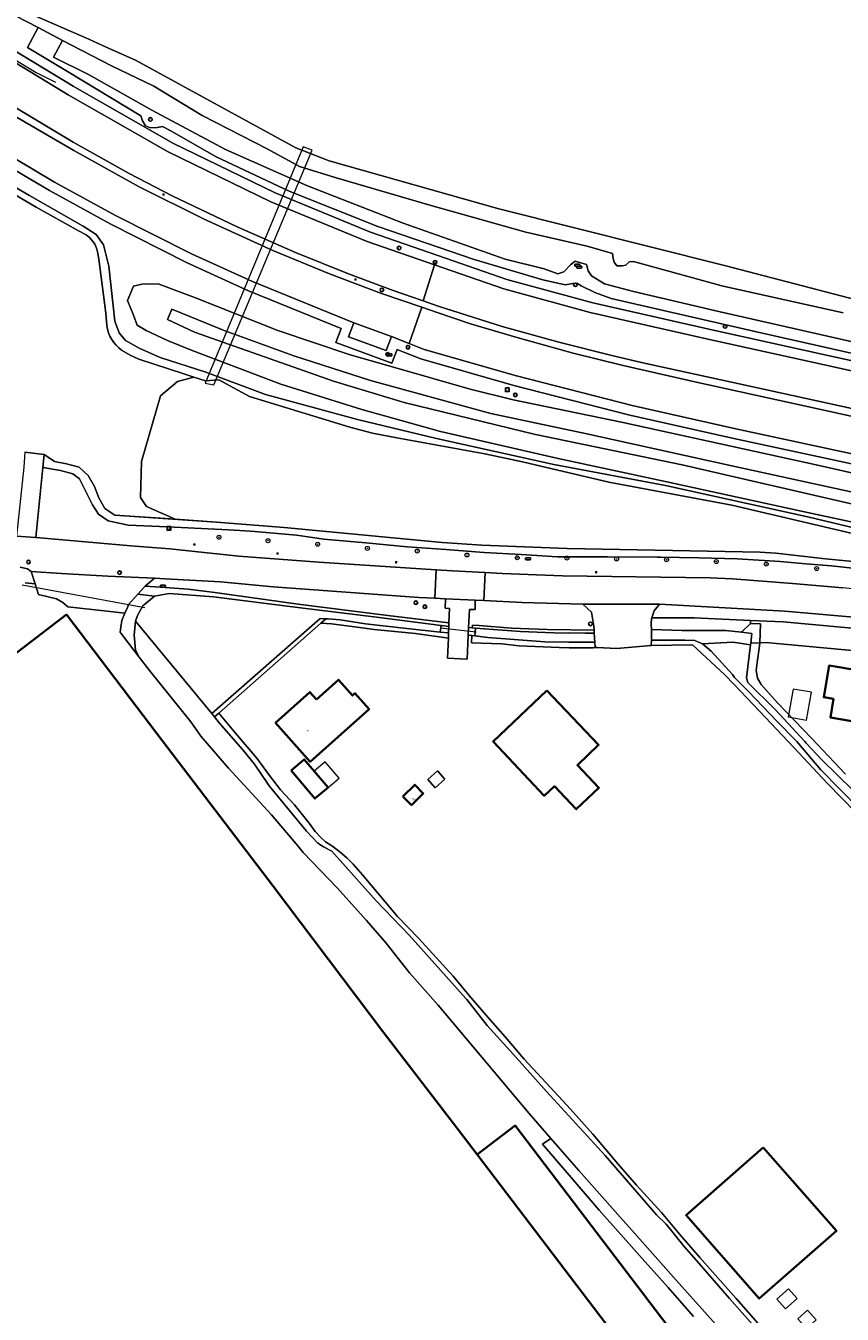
# Model space of a CAD drawing. Header units: metres. Extents: x 73718 to 76933, y 443658 to 446696.
# Tile 112 of 153: x 75950 to 76114, y 445199 to 445458. Entities that reach past the tile are written whole.
import ezdxf
from ezdxf.enums import TextEntityAlignment as Align

# ---------------------------------------------------------------- set-up
doc = ezdxf.new("R2010")
doc.units = ezdxf.units.M
for name, color, linetype, lineweight in [('B-WE-GK-BESCHOEIING-G', 130, 'GK-BESCHOEIING-SO', 18), ('B-WE-GR-BOOM-S', 90, 'Continuous', 25), ('B-WE-GW-TALUD_KRUIN-G', 90, 'Continuous', 18), ('B-WE-IE-MEUBILAIR-S', 7, 'Continuous', 25), ('B-WE-IE-MEUBILAIR_WEGMEUBILAIR-G', 7, 'Continuous', 18), ('B-WE-IE-MEUBILAIR_ZONNEPANEEL-S', 7, 'Continuous', 25), ('B-WE-KW-KUNSTWERK_DUIKER-G', 170, 'Continuous', 18), ('B-WE-KW-KUNSTWERK_DUIKER-GV', 170, 'Continuous', 18), ('B-WE-OG-BEBOUWING-GV', 7, 'Continuous', 35), ('B-WE-OG-BEBOUWING-T18', 10, 'Continuous', 18), ('B-WE-OG-BEBOUWING_LAGE TRAFO-GV', 7, 'Continuous', 18), ('B-WE-OG-BEBOUWING_LUIFEL-GV', 7, 'Continuous', 18), ('B-WE-OG-BEBOUWING_OVERBOUWING-GV', 7, 'Continuous', 18), ('B-WE-OG-TERREIN_BEGROEID-GV', 7, 'Continuous', 18), ('B-WE-OG-TERREIN_ERF-GV', 7, 'Continuous', 18), ('B-WE-OG-TERREIN_OEVER-GV', 7, 'Continuous', 18), ('B-WE-OG-WATER_SLOOT-GV', 120, 'Continuous', 18), ('B-WE-OG-WEG-GV', 7, 'Continuous', 18), ('B-WE-VH-GESLOTENVERHARDING_ASFALT-GV', 10, 'Continuous', 18), ('B-WE-VH-GESLOTENVERHARDING_BETON-GV', 10, 'Continuous', 18), ('B-WE-VH-HALFVERHARDING_GRASBETONSTEEN-GV', 130, 'Continuous', 18), ('B-WE-VH-OPENVERHARDING_BETONELEMENT-GV', 30, 'Continuous', 18)]:
    doc.layers.add(name, color=color, linetype=linetype, lineweight=lineweight)
doc.styles.add('NLCS-ISO', font='NLCS-ISO.ttf')
doc.styles.add('NLCS-ISO-M200-T18', font='NLCS-ISO.ttf', dxfattribs={"height": 0.36})
doc.linetypes.add('GK-BESCHOEIING-SO', pattern='A,18,-3,[1,NLCS.SHX,S=0.6,R=0,X=0,Y=0],-3', length=24)

# ---------------------------------------------------------------- blocks, each defined once
blk = doc.blocks.new('SIE-MEUBILAIR_BORD_VERKEER-SO')
at = {"flags": 128}
blk.add_lwpolyline([(-1.8, 1.8), (1.8, 1.8), (1.8, -1.8), (-1.8, -1.8)], close=True, dxfattribs=at)
at = {"style": 'NLCS-ISO'}
blk.add_text('vb', height=1.8, dxfattribs=at).set_placement((0, 0), align=Align.MIDDLE_CENTER)
blk = doc.blocks.new('SIE-MEUBILAIR_BORD_WEGWIJZER-SO')
at = {"flags": 128}
blk.add_lwpolyline([(-1.8, 1.8), (1.8, 1.8), (1.8, -1.8), (-1.8, -1.8)], close=True, dxfattribs=at)
at = {"style": 'NLCS-ISO'}
blk.add_text('ww', height=1.8, dxfattribs=at).set_placement((0, 0), align=Align.MIDDLE_CENTER)
blk = doc.blocks.new('SIE-ZONNEPANEEL-SO')
blk.add_circle((0, 0), 1.8)
at = {"style": 'NLCS-ISO'}
blk.add_text('zp', height=1.8, dxfattribs=at).set_placement((0, 0), align=Align.MIDDLE_CENTER)
blk = doc.blocks.new('SIE-MEUBILAIR_KAST_TELECOM-SO')
at = {"flags": 128}
blk.add_lwpolyline([(-2, -1), (2, -1, 0.414214), (2.5, -0.5), (2.5, 0.5, 0.414214), (2, 1), (-2, 1, 0.414214), (-2.5, 0.5), (-2.5, -0.5, 0.414214)], format="xyb", close=True, dxfattribs=at)
at = {"style": 'NLCS-ISO'}
blk.add_text('TEL', height=1.8, dxfattribs=at).set_placement((0, 0), align=Align.MIDDLE_CENTER)
blk = doc.blocks.new('SIE-MEUBILAIR_KAST-SO')
at = {"flags": 128}
blk.add_lwpolyline([(-2, -1), (2, -1, 0.414214), (2.5, -0.5), (2.5, 0.5, 0.414214), (2, 1), (-2, 1, 0.414214), (-2.5, 0.5), (-2.5, -0.5, 0.414214)], format="xyb", close=True, dxfattribs=at)
blk = doc.blocks.new('SIE-MEUBILAIR_KAST_TEL-SO')
at = {"flags": 128}
blk.add_lwpolyline([(-2, -1), (2, -1, 0.414214), (2.5, -0.5), (2.5, 0.5, 0.414214), (2, 1), (-2, 1, 0.414214), (-2.5, 0.5), (-2.5, -0.5, 0.414214)], format="xyb", close=True, dxfattribs=at)
at = {"style": 'NLCS-ISO'}
blk.add_text('TL', height=1.8, dxfattribs=at).set_placement((0, 0), align=Align.MIDDLE_CENTER)
blk = doc.blocks.new('SIE-MEUBILAIR_PAAL_LICHTMAST-SO')
for points in [[(-0.6, 0), (-1, 0)], [(-0.7, 0.7), (-0.4, 0.4)], [(0, 1), (0, 0.6)], [(0.4, 0.4), (0.7, 0.7)], [(1, 0), (0.6, 0)], [(-0.7, -0.7), (-0.4, -0.4)], [(0, -0.6), (0, -1)], [(0.4, -0.4), (0.7, -0.7)]]:
    blk.add_lwpolyline(points)
blk.add_circle((0, 0), 0.5)
blk = doc.blocks.new('SIE-MEUBILAIR_PAAL_HECTOMETER-SO')
blk.add_circle((0, 0), 1.8)
at = {"style": 'NLCS-ISO'}
blk.add_text('hm', height=1.8, dxfattribs=at).set_placement((0, 0), align=Align.MIDDLE_CENTER)
blk = doc.blocks.new('SIE-MEUBILAIR_PAAL_VERKEERSBORD-SO')
blk.add_circle((0, 0), 1.8)
at = {"style": 'NLCS-ISO'}
blk.add_text('vb', height=1.8, dxfattribs=at).set_placement((0, 0), align=Align.MIDDLE_CENTER)
blk = doc.blocks.new('SIE-MEUBILAIR_PUT_RIOOLPUT-SO')
blk.add_circle((0, 0), 1.8)
at = {"style": 'NLCS-ISO'}
blk.add_text('RI', height=1.8, dxfattribs=at).set_placement((0, 0), align=Align.MIDDLE_CENTER)
blk = doc.blocks.new('SIE-MEUBILAIR_PUT_GASPUT-SO')
blk.add_circle((0, 0), 1.8)
at = {"style": 'NLCS-ISO'}
blk.add_text('G', height=1.8, dxfattribs=at).set_placement((0, 0), align=Align.MIDDLE_CENTER)
blk = doc.blocks.new('SIE-MEUBILAIR_PUT_BRANDKRAAN-SO')
blk.add_circle((0, 0), 1.8)
at = {"style": 'NLCS-ISO'}
blk.add_text('BK', height=1.8, dxfattribs=at).set_placement((0, 0), align=Align.MIDDLE_CENTER)
blk = doc.blocks.new('SIE-MEUBILAIR_PUT_WATERLEIDINGPUT-SO')
blk.add_circle((0, 0), 1.8)
at = {"style": 'NLCS-ISO'}
blk.add_text('W', height=1.8, dxfattribs=at).set_placement((0, 0), align=Align.MIDDLE_CENTER)
blk = doc.blocks.new('SGR-BOOM_GBKN-SO')
at = {"linetype": 'ByBlock', "lineweight": 18}
h = blk.add_hatch(color=0, dxfattribs=at)
h.dxf.hatch_style = 1
edge = h.paths.add_edge_path()
edge.add_arc((0, 0), 0.25, 0, 360)
at = {"color": 0, "linetype": 'ByBlock', "lineweight": 18}
for radius in [2, 0.25]:
    blk.add_circle((0, 0), radius, dxfattribs=at)
at = {"color": 0, "linetype": 'ByBlock', "lineweight": 18, "style": 'NLCS-ISO'}
blk.add_attdef('SOORT', (2.5, 0), '', height=1.5, dxfattribs=at)

msp = doc.modelspace()

# ---------------------------------------------------------------- linework, layer by layer
at = {"layer": 'B-WE-GK-BESCHOEIING-G', "flags": 128}
for points in [[(75929.573, 445435.406), (75941.248, 445428.237), (75952.38, 445421.774), (75961.012, 445416.938), (75962.258, 445416.27)], [(75964.713, 445412.776), (75964.975, 445411.261), (75966.344, 445400.453), (75966.591, 445397.927)], [(75969.538, 445393.016), (75971.264, 445392.014), (75973.014, 445391.2), (75982.034, 445388.248), (75986.398, 445386.829)], [(75953.965, 445371.995), (75956.056, 445370.595), (75958.454, 445370.169), (75960.98, 445369.505), (75962.818, 445367.772), (75964.123, 445365.552), (75964.992, 445363.297), (75966.142, 445361.152), (75968.216, 445359.845), (75988.615, 445358.415)], [(76040.586, 445335.548), (76040.712, 445337.136)]]:
    msp.add_lwpolyline(points, dxfattribs=at)
at = {"layer": 'B-WE-GK-BESCHOEIING-G'}
for points in [[(75962.258, 445416.27, -0.2072311), (75964.713, 445412.776)], [(75966.591, 445397.927, 0.210265), (75969.538, 445393.016)]]:
    msp.add_lwpolyline(points, format="xyb", dxfattribs=at)
at = {"layer": 'B-WE-GW-TALUD_KRUIN-G', "flags": 128}
for points in [[(76118.013, 445394.361), (76089.897, 445400.698), (76072.469, 445404.756), (76066.636, 445406.325), (76064.04, 445407.927), (76063.379, 445408.914), (76063.068, 445410.233), (76060.748, 445410.897), (76059.86, 445410.207), (76058.476, 445408.74), (76057.297, 445408.313), (76054.52, 445409.347), (76046.687, 445411.294), (76026.143, 445418.501), (76006.919, 445426.004), (75990.419, 445433.346), (75975.616, 445441.263), (75962.881, 445448.402), (75955.825, 445451.916), (75957.663, 445455.226), (75952.739, 445457.895), (75950.618, 445453.834)], [(76117.773, 445361.733), (76082.303, 445369.93), (76052.756, 445376.019), (76026.396, 445382.445), (76012.178, 445386.749), (75984.221, 445396.624), (75978.799, 445399.175), (75979.626, 445401.228), (75990.157, 445396.939), (76004.17, 445391.87), (76019.575, 445386.913), (76043.783, 445380.249), (76063.092, 445376.165), (76092.869, 445369.578), (76122.342, 445363.164)], [(76149.308, 445350.765), (76134.62, 445354.196), (76124.042, 445356.773), (76107.472, 445360.368), (76079.174, 445366.553), (76057.312, 445371.224), (76033.685, 445376.673), (76017.874, 445381.089), (76001.551, 445386.175), (75983.754, 445392.924), (75978.781, 445394.943), (75974.482, 445396.958), (75972.684, 445398.049)]]:
    msp.add_lwpolyline(points, dxfattribs=at)
at = {"layer": 'B-WE-IE-MEUBILAIR_WEGMEUBILAIR-G', "flags": 128}
msp.add_lwpolyline([(75909.704, 445481.589), (75911.433, 445478.328), (75912.282, 445476.771), (75913.055, 445475.702), (75914.881, 445473.746), (75915.75, 445473.027), (75916.926, 445472.446), (75922.671, 445468.795), (75923.535, 445467.903), (75927.863, 445464.739), (75935.636, 445459.528), (75942.244, 445455.207), (75948.949, 445450.916), (75952.357, 445448.786), (75956.22, 445446.852)], dxfattribs=at)
at = {"layer": 'B-WE-KW-KUNSTWERK_DUIKER-G', "flags": 128}
for points in [[(75974.221, 445341.194), (75949.577, 445345.776)], [(76033.705, 445337.183), (76040.873, 445336.335)]]:
    msp.add_lwpolyline(points, dxfattribs=at)
at = {"layer": 'B-WE-KW-KUNSTWERK_DUIKER-GV', "flags": 128}
msp.add_lwpolyline([(75988.11, 445386.03), (76007.853, 445433.217), (76006.087, 445433.881), (75986.344, 445386.354)], close=True, dxfattribs=at)
at = {"layer": 'B-WE-OG-BEBOUWING-GV', "flags": 128}
for points in [[(75949.519, 445333.036), (75898.063, 445293.833), (75883.421, 445313.162), (75881.111, 445311.4), (75850.604, 445288.035), (75893.615, 445231.782), (75943.222, 445166.637), (76000, 445091.177), (76020.321, 445064.169), (76113.602, 445135.206), (76075.189, 445186.429), (76041.037, 445231.275), (76036.295, 445237.501), (76022.273, 445255.738), (76000, 445285.212), (75976.611, 445315.952), (75958.443, 445339.835)], [(76112.741, 445322.879), (76112.119, 445319.11), (76120.317, 445317.755), (76119.99, 445315.773), (76124.923, 445314.956), (76125.735, 445319.891), (76123.754, 445320.216), (76124.616, 445325.429), (76117.502, 445326.597), (76117.831, 445328.586), (76111.815, 445329.581), (76110.766, 445323.204)], [(76008.715, 445322.787), (76007.416, 445324.25), (76000.495, 445318.101), (76007.459, 445310.263), (76019.322, 445320.801), (76016.473, 445324.008), (76015.965, 445323.557), (76013.149, 445326.726)], [(76055.094, 445324.581), (76044.238, 445314.292), (76054.552, 445303.409), (76056.582, 445305.333), (76060.98, 445300.693), (76065.527, 445305.003), (76061.201, 445309.568), (76065.48, 445313.623)], [(76003.657, 445308.497), (76008.435, 445302.85), (76011.057, 445305.069), (76008.26, 445308.374), (76006.278, 445310.716)], [(76026.128, 445303.28), (76027.845, 445301.529), (76030.224, 445303.861), (76028.507, 445305.612)], [(76041.037, 445231.275), (76075.189, 445186.429), (76082.834, 445192.251), (76048.682, 445237.097)], [(76098.582, 445232.685), (76083.071, 445219.076), (76097.774, 445202.318), (76113.285, 445215.927)]]:
    msp.add_lwpolyline(points, close=True, dxfattribs=at)
at = {"layer": 'B-WE-OG-BEBOUWING_LAGE TRAFO-GV', "flags": 128}
for points in [[(76032.616, 445305.011), (76034.541, 445306.726), (76033.055, 445308.394), (76031.13, 445306.679)], [(76105.38, 445202.313), (76103.635, 445204.265), (76101.318, 445202.193), (76103.064, 445200.242)], [(76109.214, 445198.04), (76107.469, 445199.992), (76105.523, 445198.252), (76107.268, 445196.301)]]:
    msp.add_lwpolyline(points, close=True, dxfattribs=at)
at = {"layer": 'B-WE-OG-BEBOUWING_LUIFEL-GV', "flags": 128}
msp.add_lwpolyline([(76011.057, 445305.069), (76013.265, 445306.938), (76010.468, 445310.243), (76008.26, 445308.374)], close=True, dxfattribs=at)
at = {"layer": 'B-WE-OG-BEBOUWING_OVERBOUWING-GV', "flags": 128}
msp.add_lwpolyline([(76103.616, 445319.257), (76107.305, 445318.627), (76108.261, 445324.231), (76104.572, 445324.86)], close=True, dxfattribs=at)
at = {"layer": 'B-WE-OG-TERREIN_BEGROEID-GV', "flags": 128}
msp.add_lwpolyline([(76122.342, 445363.164), (76092.869, 445369.578), (76063.092, 445376.165), (76043.783, 445380.249), (76019.575, 445386.913), (76004.17, 445391.87), (75990.157, 445396.939), (75979.626, 445401.228), (75978.799, 445399.175), (75984.221, 445396.624), (76012.178, 445386.749), (76026.396, 445382.445), (76052.756, 445376.019), (76082.303, 445369.93), (76117.773, 445361.733)], dxfattribs=at)
at = {"layer": 'B-WE-OG-TERREIN_ERF-GV', "flags": 128}
for points in [[(76084.568, 445198.738), (76079.438, 445204.54), (76074.256, 445210.401), (76069.958, 445215.209), (76065.617, 445220.066), (76059.922, 445226.674), (76054.17, 445233.348), (76055.876, 445234.518), (76051.489, 445239.509), (76033.218, 445261.304), (76027.458, 445267.83), (76022.747, 445273.771), (76018.806, 445278.305), (76012.89, 445284.915), (76006.046, 445291.993), (76004.981, 445293.344), (75999.694, 445299.555), (75991.06, 445308.979), (75985.493, 445315.357), (75983.455, 445318.305), (75975.128, 445328.57), (75973.08, 445331.263), (75969.885, 445335.466), (75969.282, 445336.273), (75969.413, 445337.288), (75969.575, 445338.641), (75970.191, 445340.12), (75966.068, 445340.573), (75958.707, 445341.383), (75957.711, 445342.28), (75956.461, 445343.003), (75952.801, 445343.862), (75952.148, 445346.013), (75950.18, 445346.192)], [(75949.519, 445333.036), (75958.443, 445339.835), (75976.611, 445315.952), (76000, 445285.212), (76022.273, 445255.738), (76036.295, 445237.501), (76041.037, 445231.275), (76048.682, 445237.097), (76082.834, 445192.251)], [(76117.234, 445300.021), (76111.509, 445305.881), (76104.713, 445313.106), (76097.849, 445320.405), (76092.719, 445325.751), (76090.884, 445327.749), (76084.374, 445333.782), (76076.072, 445333.62), (76069.064, 445333.02), (76065.164, 445333.239), (76064.759, 445333.211), (76064.353, 445333.182), (76059.56, 445333.138), (76057.51, 445333.197), (76049.519, 445333.575), (76045.933, 445333.968), (76039.907, 445334.13), (76039.982, 445335.615), (76039.26, 445335.695), (76039.052, 445330.89), (76035.096, 445331.043), (76035.257, 445335.071), (76028.623, 445336.005), (76020.362, 445336.815), (76016.95, 445337.284), (76011.723, 445338.003), (76009.628, 445338.105), (75989.093, 445320.001), (75992.426, 445316.011), (75996.752, 445310.96), (75996.759, 445310.951), (75999.259, 445307.477), (76001.507, 445304.622), (76004.301, 445301.585), (76005.941, 445299.58), (76007.247, 445297.91), (76008.492, 445296.24), (76009.525, 445295.086), (76010.527, 445294.174), (76011.604, 445293.471), (76012.015, 445293.203), (76013.503, 445292.048), (76014.87, 445290.924), (76016.085, 445289.649), (76017.968, 445287.493), (76021.488, 445283.338), (76025.044, 445279.141), (76029.327, 445274.706), (76032.742, 445270.929), (76036.191, 445267.114), (76039.454, 445263.276), (76042.751, 445259.399), (76046.669, 445254.935), (76050.495, 445250.47), (76054.96, 445245.702), (76059.789, 445240.417), (76064.345, 445235.406), (76069.386, 445229.362), (76073.122, 445225.11), (76078.103, 445219.613), (76081.808, 445215.179), (76085.858, 445210.601), (76089.948, 445205.976), (76093.167, 445202.362), (76097.966, 445196.834)], [(76135.371, 445330.866), (76099.108, 445334.213), (76097.88, 445334.165), (76097.858, 445333.579), (76097.354, 445330.169), (76097.138, 445328.585), (76097.426, 445327.074), (76098.146, 445325.778), (76101.457, 445322.106), (76108.262, 445314.979), (76115.136, 445307.78)]]:
    msp.add_lwpolyline(points, dxfattribs=at)
for points in [[(76141.594, 445332.007), (76135.419, 445332.842), (76135.372, 445333.555), (76134.33, 445334.122), (76133.797, 445334.412), (76133.211, 445334.705), (76132.558, 445335.026), (76131.862, 445335.209), (76131.612, 445335.275), (76130.041, 445335.621), (76121.576, 445336.646), (76102.597, 445338.346), (76097.673, 445338.583), (76095.987, 445338.664), (76096.018, 445338.064), (76098.02, 445337.993), (76097.88, 445334.165), (76099.108, 445334.213), (76135.371, 445330.866), (76141.005, 445329.986), (76141.347, 445331.158)], [(76112.741, 445322.879), (76110.766, 445323.204), (76111.815, 445329.581), (76117.831, 445328.586), (76117.502, 445326.597), (76124.616, 445325.429), (76123.754, 445320.216), (76125.735, 445319.891), (76124.923, 445314.956), (76119.99, 445315.773), (76120.317, 445317.755), (76112.119, 445319.11)], [(76007.459, 445310.263), (76000.495, 445318.101), (76007.416, 445324.25), (76008.715, 445322.787), (76013.149, 445326.726), (76015.965, 445323.557), (76016.473, 445324.008), (76019.322, 445320.801)], [(76044.238, 445314.292), (76055.094, 445324.581), (76065.48, 445313.623), (76061.201, 445309.568), (76065.527, 445305.003), (76060.98, 445300.693), (76056.582, 445305.333), (76054.552, 445303.409)], [(76008.435, 445302.85), (76003.657, 445308.497), (76006.278, 445310.716), (76008.26, 445308.374), (76011.057, 445305.069)], [(76031.13, 445306.679), (76033.055, 445308.394), (76034.541, 445306.726), (76032.616, 445305.011)], [(76026.128, 445303.28), (76028.507, 445305.612), (76030.224, 445303.861), (76027.845, 445301.529)], [(76098.582, 445232.685), (76113.285, 445215.927), (76097.774, 445202.318), (76083.071, 445219.076)], [(76101.318, 445202.193), (76103.635, 445204.265), (76105.38, 445202.313), (76103.064, 445200.242)], [(76105.523, 445198.252), (76107.469, 445199.992), (76109.214, 445198.04), (76107.268, 445196.301)]]:
    msp.add_lwpolyline(points, close=True, dxfattribs=at)
at = {"layer": 'B-WE-OG-TERREIN_OEVER-GV', "flags": 128}
for points in [[(76272.223, 445363.223), (76244.614, 445370.359), (76218.191, 445378.664), (76215.958, 445379.366), (76214.905, 445381.92), (76211.731, 445383.921), (76204.618, 445386.26), (76187.133, 445390.997), (76162.449, 445395.513), (76155.73, 445396.523), (76149.711, 445396.905), (76139.573, 445397.152), (76128.604, 445400.137), (76090.82, 445410.044), (76045.423, 445421.404), (76011.294, 445431.079), (76004.575, 445433.7), (75972.362, 445451.298), (75966.473, 445453.925), (75962.966, 445455.489), (75946.71, 445462.537)], [(75946.008, 445461.352), (75952.739, 445457.895), (75957.663, 445455.226), (75967.518, 445450.142), (75976.023, 445446.096), (75985.726, 445440.181), (75998.85, 445433.498), (76005.32, 445429.926), (76012.479, 445427.73), (76031.516, 445422.158), (76050.851, 445416.734), (76063.169, 445413.89), (76068.238, 445412.411), (76068.402, 445411.424), (76068.619, 445410.669), (76069.145, 445409.97), (76070.181, 445409.964), (76070.928, 445410.102), (76071.62, 445410.756), (76072.51, 445410.791), (76090.262, 445405.956), (76114.652, 445400.487)], [(75845.397, 445405.541), (75851.434, 445408.686), (75871.724, 445418.955), (75913.733, 445440.341), (75915.678, 445441.059), (75917.517, 445441.386), (75918.665, 445441.31), (75920.362, 445441.034), (75921.638, 445440.426), (75923.415, 445439.341), (75929.573, 445435.406), (75941.248, 445428.237), (75952.38, 445421.774), (75961.012, 445416.938), (75962.258, 445416.27)], [(76123.766, 445355.606), (76107.83, 445359.413), (76078.957, 445365.801), (76056.488, 445370.035), (76032.895, 445375.215), (76016.984, 445379.047), (75998.483, 445384.055), (75986.465, 445388.544), (75977.305, 445391.526), (75973.178, 445393.301), (75970.321, 445394.919), (75969.031, 445396.472), (75968.181, 445398.857), (75967.817, 445401.92), (75966.955, 445409.863), (75965.912, 445414.182), (75964.425, 445416.24), (75961.835, 445417.958), (75950.882, 445424.15), (75940.508, 445430.184)], [(75964.713, 445412.776), (75964.975, 445411.261), (75966.344, 445400.453), (75966.591, 445397.927)], [(75969.538, 445393.016), (75971.264, 445392.014), (75973.014, 445391.2), (75982.034, 445388.248), (75984.055, 445387.591), (75986.398, 445386.829), (75988.137, 445386.946), (75989.095, 445387.014), (75995.243, 445383.646), (76015.461, 445377.504), (76019.974, 445376.303), (76024.874, 445375.393), (76042.605, 445372.139), (76050.178, 445370.514), (76067.535, 445366.476), (76092.266, 445361.826), (76121.954, 445354.887)], [(76131.138, 445349.105), (76111.136, 445351.032), (76101.727, 445352.087), (76101.079, 445352.16), (76097.943, 445352.402), (76059.148, 445353.104), (76042.005, 445353.82), (76034.035, 445354.326), (76002.21, 445357.336), (75988.615, 445358.415), (75980.338, 445358.995), (75968.216, 445359.845), (75966.142, 445361.152), (75964.992, 445363.297), (75964.123, 445365.552), (75962.818, 445367.772), (75960.98, 445369.505), (75958.454, 445370.169), (75956.056, 445370.595), (75953.965, 445371.995), (75953.713, 445369.431), (75957.284, 445368.817), (75959.703, 445368.161), (75961.079, 445367.129), (75963.68, 445361.866), (75964.884, 445360.026), (75966.84, 445358.649), (75970.879, 445357.829), (75978.788, 445357.462), (75991.019, 445356.893), (75993.348, 445356.736), (75996.319, 445356.535), (76004.73, 445355.779), (76010.202, 445355.011), (76018.643, 445354.24), (76027, 445353.476), (76034.766, 445352.897), (76042.454, 445352.323), (76049.882, 445351.889), (76057.236, 445351.46), (76067.236, 445351.414), (76077.236, 445351.367), (76077.873, 445351.364), (76085.639, 445351.219), (76093.328, 445351.076), (76101.966, 445350.5), (76107.176, 445350.066), (76112.333, 445349.636), (76119.52, 445348.864)], [(76117.932, 445300.706), (76110.171, 445308.612), (76105.669, 445313.917), (76105.355, 445314.287), (76101.333, 445318.433), (76095.625, 445324.389), (76092.824, 445327.163), (76092.381, 445327.784), (76088.125, 445332.452), (76086.361, 445333.926), (76085.403, 445334.381), (76084.798, 445334.631), (76082.829, 445334.713), (76076.108, 445334.672), (76076.072, 445333.62), (76084.374, 445333.782), (76090.884, 445327.749), (76092.719, 445325.751), (76097.849, 445320.405), (76104.713, 445313.106), (76111.509, 445305.881), (76117.234, 445300.021)], [(76115.136, 445307.78), (76108.262, 445314.979), (76101.457, 445322.106), (76098.146, 445325.778), (76097.426, 445327.074), (76097.138, 445328.585), (76097.354, 445330.169), (76097.858, 445333.579), (76097.88, 445334.165), (76096.086, 445334.095), (76096.053, 445333.749), (76095.216, 445327.118), (76095.466, 445326.166), (76101.017, 445320.658), (76106.959, 445314.301), (76107.226, 445314.014), (76110.36, 445310.647), (76116.621, 445304.545)], [(76081.808, 445215.179), (76078.103, 445219.613), (76073.122, 445225.11), (76069.386, 445229.362), (76064.345, 445235.406), (76059.789, 445240.417), (76054.96, 445245.702), (76050.495, 445250.47), (76046.669, 445254.935), (76042.751, 445259.399), (76039.454, 445263.276), (76036.191, 445267.114), (76032.742, 445270.929), (76029.327, 445274.706), (76025.044, 445279.141), (76021.488, 445283.338), (76017.968, 445287.493), (76016.085, 445289.649), (76014.87, 445290.924), (76013.503, 445292.048), (76012.015, 445293.203), (76011.604, 445293.471), (76010.527, 445294.174), (76009.525, 445295.086), (76008.492, 445296.24), (76007.247, 445297.91), (76005.941, 445299.58), (76004.301, 445301.585), (76001.507, 445304.622), (75999.259, 445307.477), (75996.759, 445310.951), (75996.752, 445310.96), (75992.426, 445316.011), (75989.093, 445320.001), (75988.234, 445319.244), (75989.145, 445318.051), (75993.933, 445312.669), (75996.299, 445309.732), (75998.984, 445305.781), (75999.23, 445305.419), (76006.723, 445296.29), (76009.04, 445293.892), (76010.162, 445293.135), (76011.844, 445292.254), (76020.707, 445282.267), (76027.472, 445275.295), (76031.985, 445270.252), (76038.774, 445262.667), (76038.953, 445262.467), (76043.044, 445257.23), (76048.34, 445251.383), (76054.993, 445243.968), (76066.808, 445231.052), (76077.12, 445219.147), (76079.045, 445217.279), (76082.711, 445212.765), (76085.136, 445209.974), (76091.78, 445202.326), (76109.131, 445182.718)], [(76089.666, 445196.439), (76081.1, 445206.025), (76071.591, 445216.668), (76070.313, 445218.098), (76061.53, 445228.087), (76055.876, 445234.518), (76054.17, 445233.348), (76059.922, 445226.674), (76065.617, 445220.066), (76069.958, 445215.209), (76074.256, 445210.401), (76079.438, 445204.54), (76084.568, 445198.738)], [(76134.737, 445154.031), (76133.701, 445156.034), (76131.404, 445158.779), (76127.73, 445162.818), (76122.111, 445169.105), (76118.345, 445173.843), (76113.03, 445179.705), (76107.897, 445185.536), (76102.825, 445191.094), (76097.966, 445196.834), (76093.167, 445202.362), (76089.948, 445205.976), (76085.858, 445210.601), (76081.808, 445215.179)]]:
    msp.add_lwpolyline(points, dxfattribs=at)
at = {"layer": 'B-WE-OG-TERREIN_OEVER-GV'}
for points in [[(75962.258, 445416.27, -0.2072311), (75964.713, 445412.776)], [(75966.591, 445397.927, 0.210265), (75969.538, 445393.016)]]:
    msp.add_lwpolyline(points, format="xyb", dxfattribs=at)
at = {"layer": 'B-WE-OG-TERREIN_OEVER-GV', "flags": 128}
for points in [[(75973.08, 445331.263), (75972.371, 445332.687), (75972.09, 445335.729), (75972.37, 445338.519), (75972.772, 445339.625), (75973.841, 445341.564), (75976.144, 445343.519), (75972.823, 445343.942), (75970.955, 445341.831), (75970.711, 445341.283), (75970.191, 445340.12), (75969.575, 445338.641), (75969.413, 445337.288), (75969.282, 445336.273), (75969.885, 445335.466)], [(75972.823, 445343.942), (75976.144, 445343.519), (75979.094, 445344.099), (75987.998, 445343.418), (76005.019, 445341.259), (76020.824, 445339.294), (76033.778, 445337.666), (76035.352, 445337.44), (76035.381, 445338.158), (76023.088, 445339.652), (76005.023, 445341.961), (75988.315, 445344.279), (75982.911, 445344.957), (75978.28, 445345.29), (75974.283, 445345.553), (75974.177, 445345.411)], [(75987.679, 445319.971), (75988.234, 445319.244), (75989.093, 445320.001), (76009.628, 445338.105), (76010.643, 445339), (76009.462, 445339.018)], [(76035.257, 445335.071), (76035.3, 445336.134), (76033.638, 445336.318), (76026.892, 445337.066), (76018.627, 445337.954), (76013.502, 445338.767), (76011.073, 445338.993), (76010.643, 445339), (76009.628, 445338.105), (76011.723, 445338.003), (76016.95, 445337.284), (76020.362, 445336.815), (76028.623, 445336.005)], [(76076.097, 445336.838), (76082.252, 445336.621), (76091.067, 445336.661), (76094.212, 445336.296), (76096.018, 445338.064), (76095.987, 445338.664), (76084.684, 445339.208), (76076.618, 445339.207), (76076.162, 445339.208), (76076.088, 445338.981), (76076.072, 445337.993)], [(76035.3, 445336.134), (76035.352, 445337.44), (76033.778, 445337.666), (76033.638, 445336.318)], [(76039.26, 445335.695), (76039.982, 445335.615), (76040.586, 445335.548), (76040.712, 445337.136), (76040.062, 445337.191), (76039.327, 445337.253)], [(76064.759, 445333.211), (76064.699, 445334.317), (76059.487, 445334.317), (76054.687, 445334.355), (76043.186, 445335.26), (76040.586, 445335.548), (76039.982, 445335.615), (76039.907, 445334.13), (76045.933, 445333.968), (76049.519, 445333.575), (76057.51, 445333.197), (76059.56, 445333.138), (76064.353, 445333.182)], [(76040.062, 445337.191), (76040.712, 445337.136), (76049.749, 445336.454), (76058.167, 445336.115), (76059.47, 445336.136), (76062.74, 445336.069), (76064.606, 445336.069), (76064.571, 445336.717), (76055.144, 445336.816), (76047.972, 445337.078), (76041.456, 445337.637), (76040.089, 445337.726)], [(76096.086, 445334.095), (76097.88, 445334.165), (76098.02, 445337.993), (76096.018, 445338.064), (76094.212, 445336.296), (76096.275, 445336.056)]]:
    msp.add_lwpolyline(points, close=True, dxfattribs=at)
at = {"layer": 'B-WE-OG-WATER_SLOOT-GV', "flags": 128}
for points in [[(75946.71, 445462.537), (75962.966, 445455.489), (75966.473, 445453.925), (75972.362, 445451.298), (76004.575, 445433.7), (76011.294, 445431.079), (76045.423, 445421.404), (76090.82, 445410.044), (76128.604, 445400.137), (76139.573, 445397.152), (76149.711, 445396.905), (76155.73, 445396.523), (76162.449, 445395.513), (76187.133, 445390.997), (76204.618, 445386.26), (76211.731, 445383.921), (76214.905, 445381.92), (76215.958, 445379.366), (76218.191, 445378.664), (76244.614, 445370.359), (76272.223, 445363.223)], [(75962.258, 445416.27), (75961.012, 445416.938), (75952.38, 445421.774), (75941.248, 445428.237), (75929.573, 445435.406), (75923.415, 445439.341), (75921.638, 445440.426), (75920.362, 445441.034), (75918.665, 445441.31), (75917.517, 445441.386), (75915.678, 445441.059), (75913.733, 445440.341), (75871.724, 445418.955), (75851.434, 445408.686), (75845.397, 445405.541)], [(75966.591, 445397.927), (75966.344, 445400.453), (75964.975, 445411.261), (75964.713, 445412.776)], [(75950.072, 445372.52), (75953.965, 445371.995), (75956.056, 445370.595), (75958.454, 445370.169), (75960.98, 445369.505), (75962.818, 445367.772), (75964.123, 445365.552), (75964.992, 445363.297), (75966.142, 445361.152), (75968.216, 445359.845), (75980.338, 445358.995), (75974.572, 445361.542), (75973.342, 445363.354), (75973.569, 445370.594), (75977.39, 445383.813), (75980.791, 445386.668), (75984.055, 445387.591), (75982.034, 445388.248), (75973.014, 445391.2), (75971.264, 445392.014), (75969.538, 445393.016)], [(76121.954, 445354.887), (76092.266, 445361.826), (76067.535, 445366.476), (76050.178, 445370.514), (76042.605, 445372.139), (76024.874, 445375.393), (76019.974, 445376.303), (76015.461, 445377.504), (75995.243, 445383.646), (75989.095, 445387.014), (75988.137, 445386.946), (75986.398, 445386.829), (75984.055, 445387.591), (75980.791, 445386.668), (75977.39, 445383.813), (75973.569, 445370.594), (75973.342, 445363.354), (75974.572, 445361.542), (75980.338, 445358.995), (75988.615, 445358.415), (76002.21, 445357.336), (76034.035, 445354.326), (76042.005, 445353.82), (76059.148, 445353.104), (76097.943, 445352.402), (76101.079, 445352.16), (76101.727, 445352.087), (76111.136, 445351.032), (76131.138, 445349.105)], [(76109.131, 445182.718), (76091.78, 445202.326), (76085.136, 445209.974), (76082.711, 445212.765), (76079.045, 445217.279), (76077.12, 445219.147), (76066.808, 445231.052), (76054.993, 445243.968), (76048.34, 445251.383), (76043.044, 445257.23), (76038.953, 445262.467), (76038.774, 445262.667), (76031.985, 445270.252), (76027.472, 445275.295), (76020.707, 445282.267), (76011.844, 445292.254), (76010.162, 445293.135), (76009.04, 445293.892), (76006.723, 445296.29), (75999.23, 445305.419), (75998.984, 445305.781), (75996.299, 445309.732), (75993.933, 445312.669), (75989.145, 445318.051), (75988.234, 445319.244), (75987.679, 445319.971), (75972.37, 445338.519), (75972.09, 445335.729), (75972.371, 445332.687), (75973.08, 445331.263), (75975.128, 445328.57), (75983.455, 445318.305), (75985.493, 445315.357), (75991.06, 445308.979), (75999.694, 445299.555), (76004.981, 445293.344), (76006.046, 445291.993), (76012.89, 445284.915), (76018.806, 445278.305), (76022.747, 445273.771), (76027.458, 445267.83), (76033.218, 445261.304), (76051.489, 445239.509), (76055.876, 445234.518), (76061.53, 445228.087), (76070.313, 445218.098), (76071.591, 445216.668), (76081.1, 445206.025), (76089.666, 445196.439)], [(76116.621, 445304.545), (76110.36, 445310.647), (76107.226, 445314.014), (76106.959, 445314.301), (76101.017, 445320.658), (76095.466, 445326.166), (76095.216, 445327.118), (76096.053, 445333.749), (76092.955, 445334.25), (76092.499, 445334.293), (76086.361, 445333.926), (76088.125, 445332.452), (76092.381, 445327.784), (76092.824, 445327.163), (76095.625, 445324.389), (76101.333, 445318.433), (76105.355, 445314.287), (76105.669, 445313.917), (76110.171, 445308.612), (76117.932, 445300.706)]]:
    msp.add_lwpolyline(points, dxfattribs=at)
at = {"layer": 'B-WE-OG-WATER_SLOOT-GV'}
for points in [[(75964.713, 445412.776, 0.2072311), (75962.258, 445416.27)], [(75969.538, 445393.016, -0.210265), (75966.591, 445397.927)]]:
    msp.add_lwpolyline(points, format="xyb", dxfattribs=at)
at = {"layer": 'B-WE-OG-WATER_SLOOT-GV', "flags": 128}
for points in [[(75972.37, 445338.519), (75987.679, 445319.971), (76009.462, 445339.018), (76010.643, 445339), (76011.073, 445338.993), (76013.502, 445338.767), (76018.627, 445337.954), (76026.892, 445337.066), (76033.638, 445336.318), (76033.778, 445337.666), (76020.824, 445339.294), (76005.019, 445341.259), (75987.998, 445343.418), (75979.094, 445344.099), (75976.144, 445343.519), (75973.841, 445341.564), (75972.772, 445339.625)], [(76040.712, 445337.136), (76040.586, 445335.548), (76043.186, 445335.26), (76054.687, 445334.355), (76059.487, 445334.317), (76064.699, 445334.317), (76064.606, 445336.069), (76062.74, 445336.069), (76059.47, 445336.136), (76058.167, 445336.115), (76049.749, 445336.454)], [(76076.097, 445336.838), (76076.108, 445334.672), (76082.829, 445334.713), (76084.798, 445334.631), (76085.403, 445334.381), (76086.361, 445333.926), (76092.499, 445334.293), (76092.955, 445334.25), (76096.053, 445333.749), (76096.086, 445334.095), (76096.275, 445336.056), (76094.212, 445336.296), (76091.067, 445336.661), (76082.252, 445336.621)]]:
    msp.add_lwpolyline(points, close=True, dxfattribs=at)
at = {"layer": 'B-WE-OG-WEG-GV', "flags": 128}
for points in [[(75933.084, 445460.451), (75945.48, 445452.493), (75946.824, 445451.63), (75958.778, 445444.357), (75978.902, 445432.839), (75999.576, 445422.819), (76018.921, 445414.829), (76032.502, 445410.132), (76046.426, 445405.317), (76063.8, 445400.541), (76087.782, 445395.111), (76112.085, 445389.791), (76137.988, 445384.041), (76144.332, 445382.633), (76175.35, 445375.095), (76213.88, 445365.046), (76233.028, 445359.513), (76234.545, 445359.075), (76262.18, 445350.313)], [(76262.805, 445352.213), (76235.125, 445360.989), (76233.583, 445361.434), (76214.41, 445366.975), (76175.839, 445377.034), (76144.785, 445384.581), (76138.421, 445385.993), (76112.516, 445391.744), (76088.217, 445397.063), (76064.286, 445402.482), (76047.018, 445407.228), (76033.156, 445412.022), (76019.63, 445416.7), (76000.395, 445424.645), (75979.836, 445434.609), (75959.795, 445446.08), (75947.884, 445453.326), (75946.561, 445454.176), (75934.2, 445462.111)], [(75934.2, 445462.111), (75946.561, 445454.176), (75947.884, 445453.326), (75959.795, 445446.08), (75979.836, 445434.609), (76000.395, 445424.645), (76019.63, 445416.7), (76033.156, 445412.022), (76047.018, 445407.228), (76064.286, 445402.482), (76088.217, 445397.063), (76112.516, 445391.744), (76138.421, 445385.993), (76144.785, 445384.581), (76175.839, 445377.034), (76214.41, 445366.975), (76233.583, 445361.434), (76235.125, 445360.989), (76262.805, 445352.213)], [(76117.485, 445392.127), (76097.25, 445396.712), (76068.02, 445403.403), (76064.747, 445404.577), (76061.993, 445405.907), (76061.116, 445406.443), (76060.285, 445406.394), (76058.759, 445406.098), (76054.265, 445407.11), (76040.444, 445411.195), (76021.09, 445417.886), (76003.262, 445424.979), (75988.568, 445431.863), (75979.343, 445437.17), (75977.742, 445437.93), (75976.776, 445437.745), (75975.368, 445437.673), (75974.334, 445438.112), (75973.763, 445439.106), (75973.394, 445440.104), (75958.638, 445449.05), (75950.618, 445453.834), (75952.739, 445457.895), (75946.008, 445461.352)], [(76118.013, 445394.361), (76089.897, 445400.698), (76072.469, 445404.756), (76066.636, 445406.325), (76064.04, 445407.927), (76063.379, 445408.914), (76063.068, 445410.233), (76060.748, 445410.897), (76059.86, 445410.207), (76058.476, 445408.74), (76057.297, 445408.313), (76054.52, 445409.347), (76046.687, 445411.294), (76026.143, 445418.501), (76006.919, 445426.004), (75990.419, 445433.346), (75975.616, 445441.263), (75962.881, 445448.402), (75955.825, 445451.916), (75957.663, 445455.226), (75952.739, 445457.895), (75950.618, 445453.834), (75958.638, 445449.05), (75973.394, 445440.104), (75973.763, 445439.106), (75974.334, 445438.112), (75975.368, 445437.673), (75976.776, 445437.745), (75977.742, 445437.93), (75979.343, 445437.17), (75988.568, 445431.863), (76003.262, 445424.979), (76021.09, 445417.886), (76040.444, 445411.195), (76054.265, 445407.11), (76058.759, 445406.098), (76060.285, 445406.394), (76061.116, 445406.443), (76061.993, 445405.907), (76064.747, 445404.577), (76068.02, 445403.403), (76097.25, 445396.712), (76117.485, 445392.127)], [(76114.652, 445400.487), (76090.262, 445405.956), (76072.51, 445410.791), (76071.62, 445410.756), (76070.928, 445410.102), (76070.181, 445409.964), (76069.145, 445409.97), (76068.619, 445410.669), (76068.402, 445411.424), (76068.238, 445412.411), (76063.169, 445413.89), (76050.851, 445416.734), (76031.516, 445422.158), (76012.479, 445427.73), (76005.32, 445429.926), (75998.85, 445433.498), (75985.726, 445440.181), (75976.023, 445446.096), (75967.518, 445450.142), (75957.663, 445455.226), (75955.825, 445451.916), (75962.881, 445448.402), (75975.616, 445441.263), (75990.419, 445433.346), (76006.919, 445426.004), (76026.143, 445418.501), (76046.687, 445411.294), (76054.52, 445409.347), (76057.297, 445408.313), (76058.476, 445408.74), (76059.86, 445410.207), (76060.748, 445410.897), (76063.068, 445410.233), (76063.379, 445408.914), (76064.04, 445407.927), (76066.636, 445406.325), (76072.469, 445404.756), (76089.897, 445400.698), (76118.013, 445394.361)], [(76258.698, 445343.73), (76236.37, 445350.806), (76230.88, 445352.416), (76213.622, 445357.476), (76190.725, 445363.674), (76167.698, 445369.473), (76144.943, 445374.909), (76136.486, 445376.805), (76121.266, 445380.217), (76097.455, 445385.443), (76074.398, 445390.455), (76068.143, 445391.922), (76057.452, 445394.617), (76046.096, 445397.777), (76033.191, 445401.822), (76030.169, 445402.888), (76024.16, 445405.009), (76015.187, 445408.363), (76004.526, 445412.631), (75992.776, 445417.77), (75979.745, 445424.041), (75971.089, 445428.521), (75959.784, 445434.798), (75947.721, 445442.025)], [(75947.73, 445440.226), (75959.912, 445433.115), (75973.095, 445425.854), (75986.172, 445419.332), (75999.95, 445413.057), (76011.366, 445408.315), (76021.81, 445404.39), (76029.929, 445401.61), (76033.004, 445400.557), (76039.743, 445398.309), (76048.794, 445395.578), (76060.355, 445392.421), (76070.443, 445389.886), (76084.832, 445386.627), (76099.755, 445383.373), (76109.537, 445381.227), (76128.997, 445376.89)], [(76266.332, 445327.714), (76250.468, 445334.078), (76231.542, 445340.926), (76228.106, 445342.047), (76204.011, 445349.91), (76173.168, 445358.677), (76135.934, 445367.944), (76134.524, 445368.249), (76093.072, 445377.202), (76072.236, 445381.894), (76048.962, 445387.838), (76030.385, 445393.132), (76027.402, 445394.322), (76023.813, 445395.754), (76022.737, 445392.922), (76015.201, 445395.697), (76016.246, 445398.468), (75995.875, 445406.778), (75983.597, 445412.385), (75968.314, 445420.073), (75956.052, 445426.801), (75939.332, 445436.665)], [(76265.495, 445325.895), (76249.755, 445332.209), (76230.891, 445339.035), (76227.486, 445340.146), (76203.427, 445347.997), (76172.653, 445356.744), (76135.481, 445365.996), (76134.101, 445366.294), (76092.641, 445375.249), (76071.769, 445379.949), (76048.44, 445385.907), (76029.739, 445391.237), (76026.661, 445392.464), (76024.96, 445393.143), (76023.904, 445390.361), (76012.618, 445394.517), (76013.688, 445397.352), (75995.082, 445404.942), (75982.732, 445410.581), (75967.383, 445418.302), (75955.063, 445425.063), (75938.3, 445434.952)], [(75938.3, 445434.952), (75955.063, 445425.063), (75967.383, 445418.302), (75982.732, 445410.581), (75995.082, 445404.942), (76013.688, 445397.352), (76012.618, 445394.517), (76023.904, 445390.361), (76024.96, 445393.143), (76026.661, 445392.464), (76029.739, 445391.237), (76048.44, 445385.907), (76071.769, 445379.949), (76092.641, 445375.249), (76134.101, 445366.294), (76135.481, 445365.996), (76172.653, 445356.744), (76203.427, 445347.997), (76227.486, 445340.146), (76230.891, 445339.035), (76249.755, 445332.209), (76265.495, 445325.895)], [(75940.508, 445430.184), (75950.882, 445424.15), (75961.835, 445417.958), (75964.425, 445416.24), (75965.912, 445414.182), (75966.955, 445409.863), (75967.817, 445401.92), (75968.181, 445398.857), (75969.031, 445396.472), (75970.321, 445394.919), (75973.178, 445393.301), (75977.305, 445391.526), (75986.465, 445388.544), (75998.483, 445384.055), (76016.984, 445379.047), (76032.895, 445375.215), (76056.488, 445370.035), (76078.957, 445365.801), (76107.83, 445359.413)], [(76134.676, 445364.184), (76109.194, 445369.941), (76070.108, 445378.546), (76048.265, 445383.004), (76039.666, 445385.17), (76023.731, 445389.703), (76015.515, 445392.077), (76000.969, 445396.977), (75984.405, 445403.535), (75976.87, 445406.298), (75973.602, 445406.261), (75971.955, 445405.862), (75970.698, 445402.984), (75971.966, 445400.039), (75972.684, 445398.049), (75974.482, 445396.958), (75978.781, 445394.943), (75983.754, 445392.924), (76001.551, 445386.175), (76017.874, 445381.089), (76033.685, 445376.673), (76057.312, 445371.224), (76079.174, 445366.553), (76107.472, 445360.368), (76124.042, 445356.773)], [(76124.042, 445356.773), (76107.472, 445360.368), (76079.174, 445366.553), (76057.312, 445371.224), (76033.685, 445376.673), (76017.874, 445381.089), (76001.551, 445386.175), (75983.754, 445392.924), (75978.781, 445394.943), (75974.482, 445396.958), (75972.684, 445398.049), (75971.966, 445400.039), (75970.698, 445402.984), (75971.955, 445405.862), (75973.602, 445406.261), (75976.87, 445406.298), (75984.405, 445403.535), (76000.969, 445396.977), (76015.515, 445392.077), (76023.731, 445389.703), (76039.666, 445385.17), (76048.265, 445383.004), (76070.108, 445378.546), (76109.194, 445369.941), (76134.676, 445364.184)], [(76117.773, 445361.733), (76082.303, 445369.93), (76052.756, 445376.019), (76026.396, 445382.445), (76012.178, 445386.749), (75984.221, 445396.624), (75978.799, 445399.175), (75979.626, 445401.228), (75990.157, 445396.939), (76004.17, 445391.87), (76019.575, 445386.913), (76043.783, 445380.249), (76063.092, 445376.165), (76092.869, 445369.578), (76122.342, 445363.164)], [(76119.52, 445348.864), (76112.333, 445349.636), (76107.176, 445350.066), (76101.966, 445350.5), (76093.328, 445351.076), (76085.639, 445351.219), (76077.873, 445351.364), (76077.236, 445351.367), (76067.236, 445351.414), (76057.236, 445351.46), (76049.882, 445351.889), (76042.454, 445352.323), (76034.766, 445352.897), (76027, 445353.476), (76018.643, 445354.24), (76010.202, 445355.011), (76004.73, 445355.779), (75996.319, 445356.535), (75993.348, 445356.736), (75991.019, 445356.893), (75978.788, 445357.462), (75970.879, 445357.829), (75966.84, 445358.649), (75964.884, 445360.026), (75963.68, 445361.866), (75961.079, 445367.129), (75959.703, 445368.161), (75957.284, 445368.817), (75953.713, 445369.431), (75952.324, 445355.301), (75952.338, 445355.3), (75971.431, 445353.656), (75979.239, 445353.044), (75986.17, 445352.299), (75993.099, 445351.558), (76009.209, 445350.34), (76032.778, 445348.838), (76036.096, 445348.627), (76042.672, 445348.27), (76046.108, 445348.083), (76058.22, 445347.642), (76087.932, 445347.255), (76092.426, 445347.032), (76104.477, 445346.103), (76114.594, 445345.216)], [(76107.83, 445359.413), (76123.766, 445355.606)], [(75950.18, 445346.192), (75952.148, 445346.013), (75951.39, 445348.511), (75950.616, 445349.049), (75949.17, 445349.373)]]:
    msp.add_lwpolyline(points, dxfattribs=at)
for points in [[(76034.681, 445343.006), (76032.512, 445343.106), (76029.289, 445343.255), (76000, 445345.387), (75989.461, 445346.432), (75978.306, 445347.015), (75976.152, 445347.162), (75974.283, 445345.553), (75978.28, 445345.29), (75982.911, 445344.957), (75988.315, 445344.279), (76005.023, 445341.961), (76023.088, 445339.652), (76035.381, 445338.158), (76035.495, 445341.025), (76034.598, 445341.093)], [(76039.327, 445337.253), (76040.062, 445337.191), (76040.089, 445337.726), (76041.456, 445337.637), (76047.972, 445337.078), (76055.144, 445336.816), (76064.571, 445336.717), (76064.53, 445337.489), (76064.062, 445340.324), (76062.294, 445341.895), (76050.115, 445342.291), (76042.412, 445342.648), (76040.671, 445342.729), (76040.64, 445340.844), (76039.483, 445340.847)], [(76135.372, 445333.555), (76135.323, 445334.306), (76134.77, 445335.665), (76133.816, 445336.781), (76132.558, 445337.538), (76119.832, 445339.043), (76102.91, 445340.514), (76077.705, 445341.929), (76076.618, 445340.608), (76076.162, 445339.208), (76076.618, 445339.207), (76084.684, 445339.208), (76095.987, 445338.664), (76097.673, 445338.583), (76102.597, 445338.346), (76121.576, 445336.646), (76130.041, 445335.621), (76131.612, 445335.275), (76131.862, 445335.209), (76132.558, 445335.026), (76133.211, 445334.705), (76133.797, 445334.412), (76134.33, 445334.122)]]:
    msp.add_lwpolyline(points, close=True, dxfattribs=at)
at = {"layer": 'B-WE-VH-GESLOTENVERHARDING_ASFALT-GV', "flags": 128}
for points in [[(75978.902, 445432.839), (75958.778, 445444.357), (75946.824, 445451.63), (75945.48, 445452.493), (75941.272, 445446.107), (75947.721, 445442.025), (75959.784, 445434.798), (75971.089, 445428.521), (75979.745, 445424.041), (75992.776, 445417.77), (76004.526, 445412.631), (76015.187, 445408.363), (76024.16, 445405.009), (76030.169, 445402.888), (76032.502, 445410.132), (76018.921, 445414.829), (75999.576, 445422.819)], [(75986.172, 445419.332), (75973.095, 445425.854), (75959.912, 445433.115), (75947.73, 445440.226), (75940.018, 445444.954), (75936.198, 445438.592), (75939.332, 445436.665), (75956.052, 445426.801), (75968.314, 445420.073), (75983.597, 445412.385), (75995.875, 445406.778), (76016.246, 445398.468), (76023.813, 445395.754), (76027.402, 445394.322), (76029.929, 445401.61), (76021.81, 445404.39), (76011.366, 445408.315), (75999.95, 445413.057)], [(76087.782, 445395.111), (76063.8, 445400.541), (76046.426, 445405.317), (76032.502, 445410.132), (76030.169, 445402.888), (76033.191, 445401.822), (76046.096, 445397.777), (76057.452, 445394.617), (76068.143, 445391.922), (76074.398, 445390.455), (76097.455, 445385.443), (76121.266, 445380.217), (76136.486, 445376.805), (76137.988, 445384.041), (76112.085, 445389.791)], [(76084.832, 445386.627), (76070.443, 445389.886), (76060.355, 445392.421), (76048.794, 445395.578), (76039.743, 445398.309), (76033.004, 445400.557), (76029.929, 445401.61), (76027.402, 445394.322), (76030.385, 445393.132), (76048.962, 445387.838), (76072.236, 445381.894), (76093.072, 445377.202), (76134.524, 445368.249), (76136.26, 445375.215), (76128.997, 445376.89), (76109.537, 445381.227), (76099.755, 445383.373)], [(76042.672, 445348.27), (76036.096, 445348.627), (76032.778, 445348.838), (76032.512, 445343.106), (76034.681, 445343.006), (76040.671, 445342.729), (76042.412, 445342.648)], [(76042.672, 445348.27), (76042.412, 445342.648), (76050.115, 445342.291), (76062.294, 445341.895), (76077.705, 445341.929), (76102.91, 445340.514), (76119.832, 445339.043), (76132.558, 445337.538), (76138.506, 445336.759), (76144.225, 445336.007), (76161.823, 445333.558), (76164.199, 445333.42), (76163.052, 445339.266), (76158.677, 445339.91), (76138.892, 445342.527), (76128.82, 445343.735), (76114.594, 445345.216), (76104.477, 445346.103), (76092.426, 445347.032), (76087.932, 445347.255), (76058.22, 445347.642), (76046.108, 445348.083)], [(76076.162, 445339.208), (76076.618, 445340.608), (76077.705, 445341.929), (76062.294, 445341.895), (76064.062, 445340.324), (76064.53, 445337.489), (76064.571, 445336.717), (76064.606, 445336.069), (76064.699, 445334.317), (76064.759, 445333.211), (76065.164, 445333.239), (76069.064, 445333.02), (76076.072, 445333.62), (76076.108, 445334.672), (76076.097, 445336.838), (76076.072, 445337.993), (76076.088, 445338.981)]]:
    msp.add_lwpolyline(points, close=True, dxfattribs=at)
msp.add_lwpolyline([(75949.17, 445349.373), (75950.616, 445349.049), (75951.39, 445348.511), (75957.483, 445348.063), (75966.75, 445347.573), (75976.152, 445347.162), (75978.306, 445347.015), (75989.461, 445346.432), (76000, 445345.387), (76029.289, 445343.255), (76032.512, 445343.106), (76032.778, 445348.838), (76009.209, 445350.34), (75993.099, 445351.558), (75986.17, 445352.299), (75979.239, 445353.044), (75971.431, 445353.656), (75952.338, 445355.3), (75952.324, 445355.301), (75948.432, 445355.631)], dxfattribs=at)
at = {"layer": 'B-WE-VH-GESLOTENVERHARDING_BETON-GV', "flags": 128}
msp.add_lwpolyline([(75951.39, 445348.511), (75952.148, 445346.013), (75952.801, 445343.862), (75956.461, 445343.003), (75957.711, 445342.28), (75958.707, 445341.383), (75966.068, 445340.573), (75970.191, 445340.12), (75970.711, 445341.283), (75970.955, 445341.831), (75972.823, 445343.942), (75974.177, 445345.411), (75974.283, 445345.553), (75976.152, 445347.162), (75966.75, 445347.573), (75957.483, 445348.063)], close=True, dxfattribs=at)
at = {"layer": 'B-WE-VH-HALFVERHARDING_GRASBETONSTEEN-GV', "flags": 128}
for points in [[(76016.246, 445398.468), (76015.201, 445395.697), (76022.737, 445392.922), (76023.813, 445395.754)], [(75953.713, 445369.431), (75953.965, 445371.995), (75950.072, 445372.52), (75949.897, 445369.497), (75948.432, 445355.631), (75952.324, 445355.301)]]:
    msp.add_lwpolyline(points, close=True, dxfattribs=at)
at = {"layer": 'B-WE-VH-OPENVERHARDING_BETONELEMENT-GV', "flags": 128}
msp.add_lwpolyline([(76035.381, 445338.158), (76035.352, 445337.44), (76035.3, 445336.134), (76035.257, 445335.071), (76035.096, 445331.043), (76039.052, 445330.89), (76039.26, 445335.695), (76039.327, 445337.253), (76039.483, 445340.847), (76040.64, 445340.844), (76040.671, 445342.729), (76034.681, 445343.006), (76034.598, 445341.093), (76035.495, 445341.025)], close=True, dxfattribs=at)

# ---------------------------------------------------------------- block references
at = {"layer": 'B-WE-GR-BOOM-S', "xscale": 0.2, "yscale": 0.2, "zscale": 0.2}
for p in [(75989.128, 445355.396), (75998.992, 445354.688), (76008.976, 445353.987), (76018.97, 445353.149), (76028.989, 445352.612), (76038.995, 445351.813), (76049.097, 445351.248), (76059.086, 445351.195), (76069.085, 445351.02), (76079.133, 445350.882), (76089.146, 445350.496), (76099.181, 445349.979), (76109.324, 445349.089)]:
    msp.add_blockref('SGR-BOOM_GBKN-SO', p, dxfattribs=at)
at = {"layer": 'B-WE-IE-MEUBILAIR-S', "xscale": 0.2, "yscale": 0.2, "zscale": 0.2}
for name, p in [('SIE-MEUBILAIR_PUT_RIOOLPUT-SO', (75975.347, 445439.385)), ('SIE-MEUBILAIR_PAAL_LICHTMAST-SO', (75977.956, 445424.292)), ('SIE-MEUBILAIR_PAAL_VERKEERSBORD-SO', (76025.347, 445413.546)), ('SIE-MEUBILAIR_PAAL_HECTOMETER-SO', (76032.587, 445410.659)), ('SIE-MEUBILAIR_KAST-SO', (76061.169, 445410.076)), ('SIE-MEUBILAIR_KAST-SO', (76061.572, 445409.685)), ('SIE-MEUBILAIR_PAAL_LICHTMAST-SO', (76016.565, 445407.194)), ('SIE-MEUBILAIR_PAAL_VERKEERSBORD-SO', (76021.891, 445405.107)), ('SIE-MEUBILAIR_PUT_WATERLEIDINGPUT-SO', (76060.811, 445406.132)), ('SIE-MEUBILAIR_PUT_RIOOLPUT-SO', (76090.912, 445397.757)), ('SIE-MEUBILAIR_PAAL_HECTOMETER-SO', (76027.14, 445393.579)), ('SIE-MEUBILAIR_KAST_TEL-SO', (76023.402, 445392.028)), ('SIE-MEUBILAIR_BORD_WEGWIJZER-SO', (76047.098, 445385.03)), ('SIE-MEUBILAIR_PUT_RIOOLPUT-SO', (76048.721, 445384)), ('SIE-MEUBILAIR_BORD_WEGWIJZER-SO', (75979.056, 445357.151)), ('SIE-MEUBILAIR_BORD_VERKEER-SO', (75979.056, 445357.151)), ('SIE-MEUBILAIR_PAAL_LICHTMAST-SO', (75984.18, 445353.917)), ('SIE-MEUBILAIR_PAAL_LICHTMAST-SO', (76000.909, 445352.105)), ('SIE-MEUBILAIR_KAST-SO', (76051.277, 445351.071)), ('SIE-MEUBILAIR_PUT_GASPUT-SO', (75950.828, 445350.39)), ('SIE-MEUBILAIR_PUT_GASPUT-SO', (75969.134, 445348.278)), ('SIE-MEUBILAIR_PAAL_LICHTMAST-SO', (76024.765, 445350.35)), ('SIE-MEUBILAIR_PAAL_LICHTMAST-SO', (76064.983, 445348.332)), ('SIE-MEUBILAIR_KAST_TELECOM-SO', (75977.86, 445345.551)), ('SIE-MEUBILAIR_PUT_GASPUT-SO', (76028.728, 445342.228)), ('SIE-MEUBILAIR_PUT_BRANDKRAAN-SO', (76030.535, 445341.412)), ('SIE-MEUBILAIR_PAAL_VERKEERSBORD-SO', (76063.827, 445337.958))]:
    msp.add_blockref(name, p, dxfattribs=at)
at = {"layer": 'B-WE-IE-MEUBILAIR_ZONNEPANEEL-S', "xscale": 0.2, "yscale": 0.2, "zscale": 0.2}
msp.add_blockref('SIE-ZONNEPANEEL-SO', (76023.062, 445392.158), dxfattribs=at)

# ---------------------------------------------------------------- texts
at = {"layer": 'B-WE-OG-BEBOUWING-T18', "style": 'NLCS-ISO-M200-T18'}
for s, p in [('70', (76006.959, 445316.443)), ('70A', (76028.305, 445302.686))]:
    msp.add_text(s, height=0.36, dxfattribs=at).set_placement(p, align=Align.MIDDLE)

doc.saveas('drawing.dxf')
